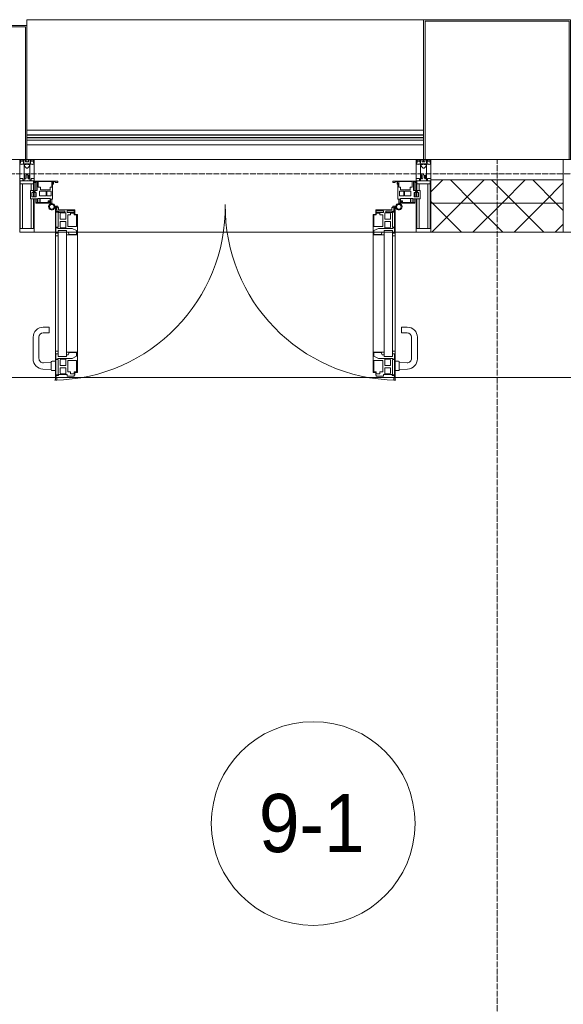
# Model space of a CAD drawing. Header units: millimetres. Extents: x 5617 to 143375, y 7718 to 186221.
# Tile 60 of 106: x 51566 to 53434, y 30247 to 33630. Entities that reach past the tile are written whole.
import ezdxf

# ---------------------------------------------------------------- set-up
doc = ezdxf.new("R2010")
doc.units = ezdxf.units.MM
doc.linetypes.add('ADSK_Линия сетки', pattern=[25, 20, -2.5, 0, -2.5])
doc.linetypes.add('Линия сетки', pattern=[25, 20, -2.5, 0, -2.5])
for name, color, linetype, lineweight in [('Двери', 7, 'Continuous', 18), ('Импосты витража', 7, 'Continuous', 18), ('Колонны', 7, 'Continuous', 18), ('Марки помещений', 7, 'Continuous', 20), ('Ограждение', 7, 'Continuous', 18), ('Оси', 7, 'Continuous', 9), ('Панели витража', 7, 'Continuous', 18), ('Перекрытия', 7, 'Continuous', 18), ('Поручни', 7, 'Continuous', 18), ('Стены разрез', 7, 'Continuous', 40), ('Стены штриховка', 7, 'Continuous', 40), ('Элементы узлов', 7, 'Continuous', 18)]:
    doc.layers.add(name, color=color, linetype=linetype, lineweight=lineweight)
doc.styles.add('Arial_3', font='arial.ttf', dxfattribs={"width": 0.9, "height": 200})
pattern_1 = [(45, (0, 0), (-70.71068, 70.71068), []), (135, (0, 0), (-70.71068, -70.71068), [])]

# ---------------------------------------------------------------- blocks, each defined once
blk = doc.blocks.new('135_SLK_K4_AR_rvt-1-МКСС_К4_L08_28_500_')
at = {"layer": 'Перекрытия', "color": 253, "true_color": 0xaaaaaa}
for p, q in [((110032.5, 32400), (108200, 32400)), ((110036.7, 32400), (110034.6, 32400)), ((111194.9, 32400), (110037.6, 32400)), ((111197.9, 32400), (111195.8, 32400)), ((113250, 32400), (111200, 32400))]:
    blk.add_line(p, q, dxfattribs=at)
blk = doc.blocks.new('Rectangular Mullion - 50Wx250H-V63-МКСС_К4_L08_28_500_')
at = {"layer": 'Элементы узлов', "color": 253, "lineweight": 5, "true_color": 0xaaaaaa}
for p, q in [((-25, 135.1), (-25, 250)), ((-25, 250), (0, 250)), ((-23, 237.3), (0, 237.3)), ((-23, 237.3), (-23, 135.1)), ((-14.9, 135.1), (-14.9, 237.3)), ((25, 250), (0, 250)), ((23, 237.3), (0, 237.3)), ((14.9, 84), (14.9, 237.3)), ((23, 237.3), (23, 73.6)), ((25, 65.2), (25, 250)), ((-25, 113.4), (-25, 128.4)), ((-25, 65.2), (-25, 110.1)), ((-23, 128.4), (-23, 113.4)), ((-23, 110.1), (-23, 73.6)), ((-14.9, 84), (-14.9, 106.6)), ((0, 84), (-23, 84)), ((-0.5, 73.6), (-23, 73.6)), ((-14, 71.3), (-14, 65.2)), ((-10, 71.3), (-14, 71.3)), ((-10, 53), (-10, 71.3)), ((0, 84), (23, 84)), ((0.5, 73.6), (23, 73.6)), ((10, 71.3), (14, 71.3)), ((10, 53), (10, 71.3)), ((14, 71.3), (14, 65.2)), ((-14, 65.2), (-25, 65.2)), ((-8.7, 53), (-10, 53)), ((-10, 53), (-10, 17)), ((-8.7, 53), (-7, 54.7)), ((-7, 65.2), (-5.9, 67.3)), ((-7, 65.2), (-7, 54.7)), ((-4.1, 67.3), (-5.9, 67.3)), ((-4.1, 67.3), (-2.9, 65.1)), ((-2.9, 65.1), (-2.9, 54.6)), ((-1.3, 53), (-2.9, 54.6)), ((0, 53), (-1.3, 53)), ((0, 53), (1.3, 53)), ((1.3, 53), (2.9, 54.6)), ((4.1, 67.3), (2.9, 65.1)), ((2.9, 65.1), (2.9, 54.6)), ((4.1, 67.3), (5.9, 67.3)), ((7, 65.2), (5.9, 67.3)), ((7, 65.2), (7, 54.7)), ((8.7, 53), (7, 54.7)), ((8.7, 53), (10, 53)), ((10, 53), (10, 17)), ((14, 65.2), (25, 65.2)), ((-23.8, 14.6), (-25, 14.2)), ((-25, 0), (-25, 14.2)), ((-22.3, 17), (-23.8, 17)), ((-23.8, 17), (-23.8, 14.6)), ((-22.5, 10.6), (-23.8, 14.6)), ((-22.5, 10.6), (-23.7, 9.9)), ((-23.7, 1.3), (-23.7, 9.9)), ((-23.7, 1.3), (-11.8, 1.3)), ((-23.2, 10.2), (-22.5, 8)), ((-22.5, 8), (-22.5, 4.5)), ((-21.3, 4.5), (-22.5, 4.5)), ((-22.3, 17), (-22.3, 16)), ((-22.3, 16), (-21.3, 16)), ((-19, 17.6), (-21.3, 16)), ((-21.3, 4.5), (-21.3, 6.5)), ((-21.3, 6.5), (-14.2, 6.5)), ((-18.4, 16.6), (-19, 17.6)), ((-7.4, 16.6), (-18.4, 16.6)), ((-14.2, 6.5), (-14.2, 4.5)), ((-13.2, 4.5), (-14.2, 4.5)), ((-13.2, 4.5), (-12.2, 7.2)), ((-12.7, 7.6), (-11.3, 11.4)), ((-12.7, 7.6), (-11.8, 6.9)), ((-12.2, 9), (-12.2, 14.8)), ((-12.2, 14.8), (0, 14.8)), ((-11.8, 1.3), (-11.8, 6.9)), ((-10.5, 11.2), (-11.3, 11.4)), ((-10.5, 1.5), (-10.5, 11.2)), ((-4.8, 1.5), (-10.5, 1.5)), ((-10, 17), (-7.5, 17)), ((-8.5, 23), (-1.5, 30)), ((-8.5, 18.5), (-8.5, 23)), ((-7.5, 18.5), (-8.5, 18.5)), ((-7.5, 17), (-7.5, 18.5)), ((-7.4, 18), (-7.4, 16.6)), ((-2.6, 18), (-7.4, 18)), ((0, 8), (-4.8, 8)), ((-4.8, 1.5), (-4.8, 8)), ((-2.6, 18), (-2.6, 16.8)), ((-2.6, 16.8), (0, 16.8)), ((-1.5, 30), (0, 30)), ((1.5, 30), (0, 30)), ((2.6, 16.8), (0, 16.8)), ((0, 14.8), (0, 16.8)), ((0, 14.8), (0, 16.8)), ((12.2, 14.8), (0, 14.8)), ((0, 0), (0, 8)), ((0, 8), (4.8, 8)), ((0, 0), (0, 8)), ((8.5, 23), (1.5, 30)), ((2.6, 18), (2.6, 16.8)), ((2.6, 18), (7.4, 18)), ((4.8, 1.5), (4.8, 8)), ((4.8, 1.5), (10.5, 1.5)), ((7.4, 18), (7.4, 16.6)), ((7.4, 16.6), (18.4, 16.6)), ((7.5, 18.5), (8.5, 18.5)), ((7.5, 17), (7.5, 18.5)), ((10, 17), (7.5, 17)), ((8.5, 18.5), (8.5, 23)), ((10.5, 11.2), (11.3, 11.4)), ((10.5, 1.5), (10.5, 11.2)), ((12.7, 7.6), (11.3, 11.4)), ((12.7, 7.6), (11.8, 6.9)), ((11.8, 1.3), (11.8, 6.9)), ((23.7, 1.3), (11.8, 1.3)), ((12.2, 9), (12.2, 14.8)), ((13.2, 4.5), (12.2, 7.2)), ((13.2, 4.5), (14.2, 4.5)), ((21.3, 6.5), (14.2, 6.5)), ((14.2, 6.5), (14.2, 4.5)), ((18.4, 16.6), (19, 17.6)), ((19, 17.6), (21.3, 16)), ((22.3, 16), (21.3, 16)), ((21.3, 4.5), (21.3, 6.5)), ((21.3, 4.5), (22.5, 4.5)), ((22.3, 17), (22.3, 16)), ((22.3, 17), (23.8, 17)), ((22.5, 10.6), (23.8, 14.6)), ((22.5, 10.6), (23.7, 9.9)), ((23.2, 10.2), (22.5, 8)), ((22.5, 8), (22.5, 4.5)), ((23.7, 1.3), (23.7, 9.9)), ((23.8, 17), (23.8, 14.6)), ((23.8, 14.6), (25, 14.2)), ((25, 0), (25, 14.2)), ((-25, 0), (0, 0)), ((25, 0), (0, 0))]:
    blk.add_line(p, q, dxfattribs=at)
for centre, start, end in [((-0.5, 73.1), 360, 90), ((0.5, 73.1), 90, 180)]:
    blk.add_arc(centre, 0.5, start, end, dxfattribs=at)
blk = doc.blocks.new('Rectangular Mullion - R_StandardFrame_50Wx250H-V77-МКСС_К4_L08_28_500_')
at = {"layer": 'Импосты витража', "color": 253, "lineweight": 5, "true_color": 0xaaaaaa}
for p, q in [((-25, 135.1), (-25, 250)), ((-25, 250), (25, 250)), ((25, 250), (25, 0)), ((-25, 113.4), (-25, 128.4)), ((-25, 0), (-25, 110.1)), ((0, 0), (-25, 0)), ((25, 0), (5, 0))]:
    blk.add_line(p, q, dxfattribs=at)
blk = doc.blocks.new('Rectangular Mullion - R_StandardFrame_50Wx250H-7511672-МКСС_К4_L08_28_500_')
at = {"layer": 'Импосты витража', "color": 253, "lineweight": 5, "true_color": 0xaaaaaa}
for p, q in [((-25, 0), (-25, 250)), ((-25, 250), (25, 250)), ((25, 250), (25, 0)), ((-5, 0), (-25, 0)), ((25, 0), (0, 0))]:
    blk.add_line(p, q, dxfattribs=at)
blk = doc.blocks.new('A_PAN_ALU_Door_Double - EXT_1_Double_EQ-7513418-МКСС_К4_L08_28_500_')
at = {"layer": 'Двери', "color": 253, "lineweight": 5, "true_color": 0xaaaaaa}
for p, q in [((-575.1, -160.7), (-585.4, -160.7)), ((-583.7, -164.2), (-583.7, -262.2)), ((-581.6, -179.2), (-581.6, -164.2)), ((-581.6, -164.2), (-578.6, -164.2)), ((-578.6, -164.2), (-578.6, -174.5)), ((-575.1, -165.6), (-575.1, -160.7)), ((-572.4, -165.6), (-575.1, -165.6)), ((-572.4, -173.3), (-572.4, -165.6)), ((572.4, -165.6), (575.1, -165.6)), ((572.4, -173.3), (572.4, -165.6)), ((575.1, -160.7), (585.4, -160.7)), ((575.1, -165.6), (575.1, -160.7)), ((581.6, -164.2), (578.6, -164.2)), ((578.6, -164.2), (578.6, -174.5)), ((581.6, -179.2), (581.6, -164.2)), ((583.7, -164.2), (583.7, -262.2)), ((-572.9, -179.2), (-581.6, -179.2)), ((-581.6, -233.4), (-581.6, -180.9)), ((-581.6, -180.9), (-574.6, -180.9)), ((-575.5, -177.5), (-551.3, -177.5)), ((-574.6, -180.9), (-574.6, -233.4)), ((-572.9, -182.2), (-572.9, -179.2)), ((-551.3, -182.2), (-572.9, -182.2)), ((-517.1, -173.3), (-572.4, -173.3)), ((-567.6, -186.7), (-566.1, -184)), ((-567.6, -205.7), (-567.6, -186.7)), ((-566.1, -184), (-547.7, -184)), ((-551.3, -177.5), (-551.3, -182.2)), ((-547.7, -184), (-547.7, -205.7)), ((-543.6, -182.2), (-543.6, -176.7)), ((-543.6, -176.7), (-518.6, -176.7)), ((-518.6, -182.2), (-543.6, -182.2)), ((-541.3, -230.6), (-541.3, -191)), ((-541.3, -191), (-531.2, -191)), ((-531.2, -191), (-531.2, -184.4)), ((-531.2, -184.4), (-518.8, -184.4)), ((-518.8, -184.4), (-518.8, -191)), ((-518.8, -191), (-510.6, -191)), ((-518.6, -176.7), (-518.6, -182.2)), ((-517.1, -189.3), (-517.1, -173.3)), ((-508.2, -189.3), (-517.1, -189.3)), ((-510.6, -191), (-510.6, -230.6)), ((-508.2, -259.2), (-508.2, -189.3)), ((508.2, -189.3), (517.1, -189.3)), ((508.2, -259.2), (508.2, -189.3)), ((510.6, -191), (510.6, -230.6)), ((518.8, -191), (510.6, -191)), ((517.1, -173.3), (572.4, -173.3)), ((517.1, -189.3), (517.1, -173.3)), ((518.6, -176.7), (518.6, -182.2)), ((543.6, -176.7), (518.6, -176.7)), ((518.6, -182.2), (543.6, -182.2)), ((518.8, -184.4), (518.8, -191)), ((531.2, -184.4), (518.8, -184.4)), ((531.2, -191), (531.2, -184.4)), ((541.3, -191), (531.2, -191)), ((541.3, -230.6), (541.3, -191)), ((543.6, -182.2), (543.6, -176.7)), ((547.7, -184), (547.7, -205.7)), ((566.1, -184), (547.7, -184)), ((551.3, -177.5), (551.3, -182.2)), ((575.5, -177.5), (551.3, -177.5)), ((551.3, -182.2), (572.9, -182.2)), ((567.6, -186.7), (566.1, -184)), ((567.6, -205.7), (567.6, -186.7)), ((572.9, -179.2), (581.6, -179.2)), ((572.9, -182.2), (572.9, -179.2)), ((574.6, -180.9), (574.6, -233.4)), ((581.6, -180.9), (574.6, -180.9)), ((581.6, -233.4), (581.6, -180.9)), ((-574.6, -233.4), (-581.6, -233.4)), ((-581.6, -253.1), (-581.6, -235.1)), ((-581.6, -235.1), (-575.4, -235.1)), ((-575.4, -235.1), (-575.4, -237.1)), ((-547.7, -205.7), (-567.6, -205.7)), ((-567.6, -232.6), (-567.6, -213.6)), ((-567.6, -213.6), (-547.7, -213.6)), ((-566.1, -235.3), (-567.6, -232.6)), ((-547.7, -235.3), (-566.1, -235.3)), ((-547.7, -213.6), (-547.7, -235.3)), ((-510.6, -230.6), (-541.3, -230.6)), ((510.6, -230.6), (541.3, -230.6)), ((547.7, -205.7), (567.6, -205.7)), ((567.6, -213.6), (547.7, -213.6)), ((547.7, -213.6), (547.7, -235.3)), ((547.7, -235.3), (566.1, -235.3)), ((566.1, -235.3), (567.6, -232.6)), ((567.6, -232.6), (567.6, -213.6)), ((574.6, -233.4), (581.6, -233.4)), ((575.4, -235.1), (575.4, -237.1)), ((581.6, -235.1), (575.4, -235.1)), ((581.6, -253.1), (581.6, -235.1)), ((-583.7, -244.2), (-583.7, -677.3)), ((-583.7, -262.2), (-574.6, -262.2)), ((-574.6, -253.1), (-581.6, -253.1)), ((-575.4, -237.1), (-526.4, -237.1)), ((-574.6, -244.2), (-546, -244.2)), ((-574.6, -244.2), (-574.6, -677.3)), ((-574.6, -262.2), (-574.6, -253.1)), ((-546, -677.3), (-546, -244.2)), ((-539.3, -249.6), (-546, -249.6)), ((-546, -249.6), (-546, -259.2)), ((-546, -259.2), (-508.2, -259.2)), ((-537.1, -255.7), (-539.3, -249.6)), ((-537.1, -257.7), (-537.1, -255.7)), ((-510.6, -257.7), (-537.1, -257.7)), ((-526.4, -237.1), (-510.6, -244.7)), ((-510.6, -244.7), (-510.6, -257.7)), ((-508.2, -662.3), (-508.2, -259.2)), ((546, -259.2), (508.2, -259.2)), ((508.2, -662.3), (508.2, -259.2)), ((526.4, -237.1), (510.6, -244.7)), ((510.6, -244.7), (510.6, -257.7)), ((510.6, -257.7), (537.1, -257.7)), ((575.4, -237.1), (526.4, -237.1)), ((537.1, -255.7), (539.3, -249.6)), ((537.1, -257.7), (537.1, -255.7)), ((539.3, -249.6), (546, -249.6)), ((546, -677.3), (546, -244.2)), ((574.6, -244.2), (546, -244.2)), ((546, -249.6), (546, -259.2)), ((574.6, -244.2), (574.6, -677.3)), ((574.6, -253.1), (581.6, -253.1)), ((574.6, -262.2), (574.6, -253.1)), ((583.7, -262.2), (574.6, -262.2)), ((583.7, -244.2), (583.7, -677.3)), ((-574.6, -659.3), (-583.7, -659.3)), ((-583.7, -659.3), (-583.7, -758.9)), ((-574.6, -659.3), (-583.7, -659.3)), ((-583.7, -659.3), (-583.7, -758.9)), ((-581.6, -686.5), (-581.6, -668.4)), ((-581.6, -668.4), (-574.6, -668.4)), ((-581.6, -686.5), (-581.6, -668.4)), ((-581.6, -668.4), (-574.6, -668.4)), ((-574.6, -668.4), (-574.6, -659.3)), ((-574.6, -668.4), (-574.6, -659.3)), ((-508.2, -662.3), (-546, -662.3)), ((-546, -662.3), (-546, -672)), ((-508.2, -662.3), (-546, -662.3)), ((-546, -662.3), (-546, -672)), ((-546, -672), (-539.3, -672)), ((-546, -672), (-539.3, -672)), ((-539.3, -672), (-537.1, -665.9)), ((-539.3, -672), (-537.1, -665.9)), ((-537.1, -665.9), (-537.1, -663.8)), ((-537.1, -663.8), (-510.6, -663.8)), ((-537.1, -665.9), (-537.1, -663.8)), ((-537.1, -663.8), (-510.6, -663.8)), ((-510.6, -663.8), (-510.6, -676.8)), ((-510.6, -663.8), (-510.6, -676.8)), ((-508.2, -732.3), (-508.2, -662.3)), ((-508.2, -732.3), (-508.2, -662.3)), ((508.2, -662.3), (546, -662.3)), ((508.2, -732.3), (508.2, -662.3)), ((508.2, -662.3), (546, -662.3)), ((508.2, -732.3), (508.2, -662.3)), ((510.6, -663.8), (510.6, -676.8)), ((537.1, -663.8), (510.6, -663.8)), ((510.6, -663.8), (510.6, -676.8)), ((537.1, -663.8), (510.6, -663.8)), ((537.1, -665.9), (537.1, -663.8)), ((537.1, -665.9), (537.1, -663.8)), ((539.3, -672), (537.1, -665.9)), ((539.3, -672), (537.1, -665.9)), ((546, -672), (539.3, -672)), ((546, -672), (539.3, -672)), ((546, -662.3), (546, -672)), ((546, -662.3), (546, -672)), ((574.6, -659.3), (583.7, -659.3)), ((574.6, -668.4), (574.6, -659.3)), ((574.6, -659.3), (583.7, -659.3)), ((574.6, -668.4), (574.6, -659.3)), ((581.6, -668.4), (574.6, -668.4)), ((581.6, -668.4), (574.6, -668.4)), ((581.6, -686.5), (581.6, -668.4)), ((581.6, -686.5), (581.6, -668.4)), ((583.7, -659.3), (583.7, -758.9)), ((583.7, -659.3), (583.7, -758.9)), ((-575.4, -686.5), (-581.6, -686.5)), ((-575.4, -686.5), (-581.6, -686.5)), ((-581.6, -740.6), (-581.6, -688.2)), ((-581.6, -688.2), (-574.6, -688.2)), ((-581.6, -740.6), (-581.6, -688.2)), ((-581.6, -688.2), (-574.6, -688.2)), ((-526.4, -684.5), (-575.4, -684.5)), ((-575.4, -684.5), (-575.4, -686.5)), ((-526.4, -684.5), (-575.4, -684.5)), ((-575.4, -684.5), (-575.4, -686.5)), ((-574.6, -677.3), (-546, -677.3)), ((-574.6, -688.2), (-574.6, -740.6)), ((-574.6, -688.2), (-574.6, -740.6)), ((-567.6, -688.9), (-566.1, -686.3)), ((-567.6, -688.9), (-566.1, -686.3)), ((-567.6, -708), (-567.6, -688.9)), ((-567.6, -708), (-567.6, -688.9)), ((-547.7, -708), (-567.6, -708)), ((-547.7, -708), (-567.6, -708)), ((-566.1, -686.3), (-547.7, -686.3)), ((-566.1, -686.3), (-547.7, -686.3)), ((-547.7, -686.3), (-547.7, -708)), ((-547.7, -686.3), (-547.7, -708)), ((-541.3, -730.5), (-541.3, -691)), ((-541.3, -691), (-510.6, -691)), ((-541.3, -730.5), (-541.3, -691)), ((-541.3, -691), (-510.6, -691)), ((-510.6, -676.8), (-526.4, -684.5)), ((-510.6, -676.8), (-526.4, -684.5)), ((-510.6, -691), (-510.6, -730.6)), ((-510.6, -691), (-510.6, -730.6)), ((510.6, -676.8), (526.4, -684.5)), ((510.6, -676.8), (526.4, -684.5)), ((541.3, -691), (510.6, -691)), ((510.6, -691), (510.6, -730.6)), ((541.3, -691), (510.6, -691)), ((510.6, -691), (510.6, -730.6)), ((526.4, -684.5), (575.4, -684.5)), ((526.4, -684.5), (575.4, -684.5)), ((541.3, -730.5), (541.3, -691)), ((541.3, -730.5), (541.3, -691)), ((574.6, -677.3), (546, -677.3)), ((547.7, -686.3), (547.7, -708)), ((566.1, -686.3), (547.7, -686.3)), ((547.7, -686.3), (547.7, -708)), ((566.1, -686.3), (547.7, -686.3)), ((547.7, -708), (567.6, -708)), ((547.7, -708), (567.6, -708)), ((567.6, -688.9), (566.1, -686.3)), ((567.6, -688.9), (566.1, -686.3)), ((567.6, -708), (567.6, -688.9)), ((567.6, -708), (567.6, -688.9)), ((581.6, -688.2), (574.6, -688.2)), ((574.6, -688.2), (574.6, -740.6)), ((581.6, -688.2), (574.6, -688.2)), ((574.6, -688.2), (574.6, -740.6)), ((575.4, -684.5), (575.4, -686.5)), ((575.4, -684.5), (575.4, -686.5)), ((575.4, -686.5), (581.6, -686.5)), ((575.4, -686.5), (581.6, -686.5)), ((581.6, -740.6), (581.6, -688.2)), ((581.6, -740.6), (581.6, -688.2)), ((-574.6, -740.6), (-581.6, -740.6)), ((-574.6, -740.6), (-581.6, -740.6)), ((-581.6, -750.3), (-581.6, -742.3)), ((-581.6, -742.3), (-572.9, -742.3)), ((-581.6, -750.3), (-581.6, -742.3)), ((-581.6, -742.3), (-572.9, -742.3)), ((-572.9, -742.3), (-572.9, -739.3)), ((-572.9, -739.3), (-543.6, -739.3)), ((-572.9, -742.3), (-572.9, -739.3)), ((-572.9, -739.3), (-543.6, -739.3)), ((-567.6, -734.8), (-567.6, -715.8)), ((-567.6, -715.8), (-547.7, -715.8)), ((-567.6, -734.8), (-567.6, -715.8)), ((-567.6, -715.8), (-547.7, -715.8)), ((-566.1, -737.5), (-567.6, -734.8)), ((-566.1, -737.5), (-567.6, -734.8)), ((-547.7, -737.5), (-566.1, -737.5)), ((-547.7, -737.5), (-566.1, -737.5)), ((-547.7, -715.8), (-547.7, -737.5)), ((-547.7, -715.8), (-547.7, -737.5)), ((-543.6, -739.3), (-543.6, -744.8)), ((-543.6, -739.3), (-543.6, -744.8)), ((-531.2, -730.5), (-541.3, -730.5)), ((-531.2, -730.5), (-541.3, -730.5)), ((-531.2, -737.1), (-531.2, -730.5)), ((-531.2, -737.1), (-531.2, -730.5)), ((-518.8, -737.1), (-531.2, -737.1)), ((-518.8, -737.1), (-531.2, -737.1)), ((-510.6, -730.6), (-518.8, -730.6)), ((-518.8, -730.6), (-518.8, -737.1)), ((-510.6, -730.6), (-518.8, -730.6)), ((-518.8, -730.6), (-518.8, -737.1)), ((-518.6, -744.8), (-518.6, -741.8)), ((-518.6, -741.8), (-517.1, -741.8)), ((-518.6, -744.8), (-518.6, -741.8)), ((-518.6, -741.8), (-517.1, -741.8)), ((-517.1, -741.8), (-517.1, -732.3)), ((-517.1, -732.3), (-508.2, -732.3)), ((-517.1, -741.8), (-517.1, -732.3)), ((-517.1, -732.3), (-508.2, -732.3)), ((517.1, -732.3), (508.2, -732.3)), ((517.1, -732.3), (508.2, -732.3)), ((510.6, -730.6), (518.8, -730.6)), ((510.6, -730.6), (518.8, -730.6)), ((517.1, -741.8), (517.1, -732.3)), ((517.1, -741.8), (517.1, -732.3)), ((518.6, -741.8), (517.1, -741.8)), ((518.6, -741.8), (517.1, -741.8)), ((518.6, -744.8), (518.6, -741.8)), ((518.6, -744.8), (518.6, -741.8)), ((518.8, -730.6), (518.8, -737.1)), ((518.8, -730.6), (518.8, -737.1)), ((518.8, -737.1), (531.2, -737.1)), ((518.8, -737.1), (531.2, -737.1)), ((531.2, -730.5), (541.3, -730.5)), ((531.2, -737.1), (531.2, -730.5)), ((531.2, -730.5), (541.3, -730.5)), ((531.2, -737.1), (531.2, -730.5)), ((543.6, -739.3), (543.6, -744.8)), ((572.9, -739.3), (543.6, -739.3)), ((543.6, -739.3), (543.6, -744.8)), ((572.9, -739.3), (543.6, -739.3)), ((567.6, -715.8), (547.7, -715.8)), ((547.7, -715.8), (547.7, -737.5)), ((567.6, -715.8), (547.7, -715.8)), ((547.7, -715.8), (547.7, -737.5)), ((547.7, -737.5), (566.1, -737.5)), ((547.7, -737.5), (566.1, -737.5)), ((566.1, -737.5), (567.6, -734.8)), ((566.1, -737.5), (567.6, -734.8)), ((567.6, -734.8), (567.6, -715.8)), ((567.6, -734.8), (567.6, -715.8)), ((572.9, -742.3), (572.9, -739.3)), ((572.9, -742.3), (572.9, -739.3)), ((581.6, -742.3), (572.9, -742.3)), ((581.6, -742.3), (572.9, -742.3)), ((574.6, -740.6), (581.6, -740.6)), ((574.6, -740.6), (581.6, -740.6)), ((581.6, -750.3), (581.6, -742.3)), ((581.6, -750.3), (581.6, -742.3)), ((-583.7, -758.9), (-578.6, -758.9)), ((-583.7, -758.9), (-578.6, -758.9)), ((-579.8, -750.3), (-581.6, -750.3)), ((-579.8, -750.3), (-581.6, -750.3)), ((-578.6, -748.9), (-579.8, -748.9)), ((-579.8, -748.9), (-579.8, -750.3)), ((-578.6, -748.9), (-579.8, -748.9)), ((-579.8, -748.9), (-579.8, -750.3)), ((-578.6, -758.9), (-578.6, -748.9)), ((-578.6, -758.9), (-578.6, -748.9)), ((-543.6, -744.8), (-518.6, -744.8)), ((-543.6, -744.8), (-518.6, -744.8)), ((543.6, -744.8), (518.6, -744.8)), ((543.6, -744.8), (518.6, -744.8)), ((578.6, -748.9), (579.8, -748.9)), ((578.6, -758.9), (578.6, -748.9)), ((578.6, -748.9), (579.8, -748.9)), ((578.6, -758.9), (578.6, -748.9)), ((583.7, -758.9), (578.6, -758.9)), ((583.7, -758.9), (578.6, -758.9)), ((579.8, -748.9), (579.8, -750.3)), ((579.8, -748.9), (579.8, -750.3)), ((579.8, -750.3), (581.6, -750.3)), ((579.8, -750.3), (581.6, -750.3))]:
    blk.add_line(p, q, dxfattribs=at)
at = {"layer": 'Двери', "lineweight": 5}
for p, q in [((-625.1, -576.5), (-605.1, -576.5)), ((-605.1, -596.5), (-625.1, -596.5)), ((-605.1, -576.5), (-605.1, -596.5)), ((625.1, -576.5), (605.1, -576.5)), ((605.1, -576.5), (605.1, -596.5)), ((605.1, -596.5), (625.1, -596.5)), ((-660.1, -685.7), (-660.1, -611.5)), ((-640.1, -611.5), (-640.1, -683.8)), ((640.1, -611.5), (640.1, -683.8)), ((660.1, -685.7), (660.1, -611.5)), ((-624.5, -698.8), (-597.6, -697.7)), ((-597.6, -723.5), (-597.6, -696)), ((-595.1, -693.5), (-583.6, -693.5)), ((595.1, -693.5), (583.6, -693.5)), ((597.6, -723.5), (597.6, -696)), ((624.5, -698.8), (597.6, -697.7)), ((-597.6, -721.7), (-626.4, -720.7)), ((-583.6, -726), (-595.1, -726)), ((583.6, -726), (595.1, -726)), ((597.6, -721.7), (626.4, -720.7))]:
    blk.add_line(p, q, dxfattribs=at)
at = {"layer": 'Двери', "color": 253, "lineweight": 5, "true_color": 0xaaaaaa}
for centre, radius, start, end in [((-596.2, -162.7), 11, 9.9716, 343.953), ((-596.2, -162.6), 8, 90, 270), ((-596.2, -162.6), 8, 270, 90), ((-583.7, -166.3), 2.03, 90, 163.9279), ((583.7, -166.3), 2.03, 16.0721, 90), ((596.2, -162.7), 11, 196.047, 170.0284), ((596.2, -162.6), 8, 90, 270), ((596.2, -162.6), 8, 270, 90), ((-575.5, -174.5), 3, 180, 270), ((575.5, -174.5), 3, 270, 0)]:
    blk.add_arc(centre, radius, start, end, dxfattribs=at)
at = {"layer": 'Двери', "color": 254, "lineweight": 5, "true_color": 0xd4d4d4}
for centre, start, end in [((-596.2, -162.6), 270.9387, 0.704), ((596.2, -162.6), 179.296, 269.0613)]:
    blk.add_arc(centre, 596.2, start, end, dxfattribs=at)
at = {"layer": 'Двери', "lineweight": 5}
for centre, radius, start, end in [((-625.1, -611.5), 35, 90, 180), ((-625.1, -611.5), 15, 90, 180), ((625.1, -611.5), 35, 0, 90), ((625.1, -611.5), 15, 0, 90), ((-625.1, -685.7), 35, 180, 267.8055), ((-625.1, -683.8), 15, 180, 272.1944), ((-595.1, -696), 2.5, 90, 180), ((595.1, -696), 2.5, 0, 90), ((625.1, -683.8), 15, 267.8056, 0), ((625.1, -685.7), 35, 272.1945, 0), ((-595.1, -723.5), 2.5, 180, 270), ((595.1, -723.5), 2.5, 270, 0)]:
    blk.add_arc(centre, radius, start, end, dxfattribs=at)
at = {"layer": 'Панели витража', "color": 253, "lineweight": 5, "true_color": 0xaaaaaa}
for p, q in [((-654.3, -79.5), (-654.3, -74.5)), ((-654.3, -74.5), (-575.3, -74.5)), ((-652.8, -79.5), (-654.3, -79.5)), ((-652.8, -76.7), (-652.8, -79.5)), ((-646.3, -76.7), (-652.8, -76.7)), ((-651.2, -76.7), (-651.2, -106.6)), ((-646.3, -106.6), (-646.3, -76.7)), ((-592, -76.3), (-642.4, -76.3)), ((-642.4, -76.3), (-642.4, -95.5)), ((-642.4, -95.5), (-635.3, -95.5)), ((-635.3, -95.5), (-635.3, -105)), ((-602.1, -95.5), (-595.8, -95.5)), ((-602.1, -105), (-602.1, -95.5)), ((-596.2, -95.5), (-596.2, -76.2)), ((-595.8, -89), (-595, -88.2)), ((-595.8, -95.5), (-595.8, -89)), ((-595, -83.1), (-592, -83.1)), ((-595, -88.2), (-595, -83.1)), ((-593.3, -84.8), (-593.3, -136.5)), ((-590.3, -84.8), (-593.3, -84.8)), ((-592, -83.1), (-592, -76.3)), ((-590.3, -76.5), (-590.3, -84.8)), ((-583.9, -76.5), (-590.3, -76.5)), ((-583.9, -79.5), (-583.9, -76.5)), ((-575.3, -79.5), (-583.9, -79.5)), ((-575.3, -74.5), (-575.3, -79.5)), ((575.3, -74.5), (654.3, -74.5)), ((575.3, -79.5), (575.3, -74.5)), ((583.9, -79.5), (575.3, -79.5)), ((583.9, -76.5), (583.9, -79.5)), ((590.3, -76.5), (583.9, -76.5)), ((590.3, -84.8), (590.3, -76.5)), ((593.3, -84.8), (590.3, -84.8)), ((592, -76.3), (592, -83.1)), ((642.4, -76.3), (592, -76.3)), ((592, -83.1), (595, -83.1)), ((593.3, -136.5), (593.3, -84.8)), ((595, -83.1), (595, -88.2)), ((595, -88.2), (595.8, -89)), ((595.8, -89), (595.8, -95.5)), ((595.8, -95.5), (602.1, -95.5)), ((596.2, -76.2), (596.2, -95.5)), ((602.1, -95.5), (602.1, -105)), ((635.3, -95.5), (642.4, -95.5)), ((635.3, -105), (635.3, -95.5)), ((642.4, -95.5), (642.4, -76.3)), ((646.3, -76.7), (646.3, -106.6)), ((652.8, -76.7), (646.3, -76.7)), ((651.2, -106.6), (651.2, -76.7)), ((652.8, -79.5), (652.8, -76.7)), ((654.3, -79.5), (652.8, -79.5)), ((654.3, -74.5), (654.3, -79.5)), ((-669.2, -106.6), (-660.2, -106.6)), ((-669.2, -135.1), (-669.2, -106.6)), ((-645.9, -135.1), (-669.2, -135.1)), ((-664.2, -113.4), (-664.2, -128.4)), ((-649.2, -113.4), (-664.2, -113.4)), ((-664.2, -128.4), (-649.2, -128.4)), ((-660.2, -106.6), (-660.2, -110.1)), ((-660.2, -110.1), (-653.3, -110.1)), ((-653.3, -106.6), (-646.3, -106.6)), ((-653.3, -110.1), (-653.3, -106.6)), ((-651.2, -113.4), (-651.2, -128.4)), ((-651.2, -135.1), (-651.2, -148.5)), ((-649.2, -128.4), (-649.2, -113.4)), ((-645.9, -148.5), (-645.9, -135.1)), ((-644.3, -134.5), (-644.3, -148.2)), ((-637.3, -134.5), (-644.3, -134.5)), ((-637.8, -108.8), (-637.8, -125)), ((-615.2, -108.8), (-637.8, -108.8)), ((-637.8, -125), (-615.2, -125)), ((-637.3, -148.2), (-637.3, -134.5)), ((-635.9, -134.2), (-635.9, -148.4)), ((-601.9, -134.2), (-635.9, -134.2)), ((-635.3, -105), (-602.1, -105)), ((-615.2, -125), (-615.2, -108.8)), ((-613, -108.8), (-613, -125)), ((-598.7, -108.8), (-613, -108.8)), ((-613, -125), (-598.7, -125)), ((-601.9, -142.8), (-601.9, -134.2)), ((-598.7, -125), (-598.7, -108.8)), ((598.7, -108.8), (598.7, -125)), ((613, -108.8), (598.7, -108.8)), ((598.7, -125), (613, -125)), ((635.9, -134.2), (601.9, -134.2)), ((601.9, -134.2), (601.9, -142.8)), ((602.1, -105), (635.3, -105)), ((613, -125), (613, -108.8)), ((615.2, -108.8), (615.2, -125)), ((637.8, -108.8), (615.2, -108.8)), ((615.2, -125), (637.8, -125)), ((635.9, -148.4), (635.9, -134.2)), ((637.3, -134.5), (637.3, -148.2)), ((644.3, -134.5), (637.3, -134.5)), ((637.8, -125), (637.8, -108.8)), ((644.3, -148.2), (644.3, -134.5)), ((645.9, -135.1), (645.9, -148.5)), ((669.2, -135.1), (645.9, -135.1)), ((646.3, -106.6), (653.3, -106.6)), ((649.2, -113.4), (649.2, -128.4)), ((664.2, -113.4), (649.2, -113.4)), ((649.2, -128.4), (664.2, -128.4)), ((651.2, -128.4), (651.2, -113.4)), ((651.2, -148.5), (651.2, -135.1)), ((653.3, -106.6), (653.3, -110.1)), ((653.3, -110.1), (660.2, -110.1)), ((660.2, -106.6), (669.2, -106.6)), ((660.2, -110.1), (660.2, -106.6)), ((664.2, -128.4), (664.2, -113.4)), ((669.2, -106.6), (669.2, -135.1)), ((-651.2, -148.5), (-645.9, -148.5)), ((-651.2, -150), (-651.2, -148.5)), ((-600.3, -150), (-651.2, -150)), ((-644.3, -148.2), (-637.3, -148.2)), ((-635.9, -148.4), (-608.9, -148.4)), ((-608.9, -142.8), (-601.9, -142.8)), ((-608.9, -148.4), (-608.9, -142.8)), ((-607.5, -144.4), (-607.5, -148.7)), ((-601.5, -144.4), (-607.5, -144.4)), ((-607.5, -148.7), (-601.5, -148.7)), ((-601.5, -148.7), (-601.5, -144.4)), ((-600.3, -136.5), (-600.3, -150)), ((-593.3, -136.5), (-600.3, -136.5)), ((-600.3, -150), (-596.2, -150)), ((-596.2, -150), (-596.2, -136.5)), ((600.3, -136.5), (593.3, -136.5)), ((596.2, -136.5), (596.2, -150)), ((596.2, -150), (600.3, -150)), ((600.3, -150), (600.3, -136.5)), ((651.2, -150), (600.3, -150)), ((601.5, -144.4), (601.5, -148.7)), ((607.5, -144.4), (601.5, -144.4)), ((601.5, -148.7), (607.5, -148.7)), ((601.9, -142.8), (608.9, -142.8)), ((607.5, -148.7), (607.5, -144.4)), ((608.9, -142.8), (608.9, -148.4)), ((608.9, -148.4), (635.9, -148.4)), ((637.3, -148.2), (644.3, -148.2)), ((645.9, -148.5), (651.2, -148.5)), ((651.2, -148.5), (651.2, -150))]:
    blk.add_line(p, q, dxfattribs=at)
blk = doc.blocks.new('Rectangular Mullion - R_StandardFrame_50Wx250H-V82-МКСС_К4_L08_28_500_')
at = {"layer": 'Импосты витража', "color": 253, "lineweight": 5, "true_color": 0xaaaaaa}
for p, q in [((111272.5, 33150), (109960, 33150)), ((110032.5, 32900), (109960, 32900)), ((110070.3, 32900), (110034.6, 32900)), ((110105.7, 32900), (110077.1, 32900)), ((111124.5, 32900), (110108, 32900)), ((111155.4, 32900), (111126.8, 32900)), ((111197.9, 32900), (111162.2, 32900)), ((111271.7, 32900), (111200, 32900))]:
    blk.add_line(p, q, dxfattribs=at)
blk = doc.blocks.new('Rectangular Mullion - 50Wx250H-V65-МКСС_К4_L08_28_500_')
at = {"layer": 'Элементы узлов', "color": 253, "lineweight": 5, "true_color": 0xaaaaaa}
for p, q in [((-25, 65.2), (-25, 250)), ((-25, 250), (0, 250)), ((-23, 237.3), (0, 237.3)), ((-23, 237.3), (-23, 73.6)), ((-14.9, 84), (-14.9, 237.3)), ((25, 250), (0, 250)), ((23, 237.3), (0, 237.3)), ((14.9, 135.1), (14.9, 237.3)), ((23, 237.3), (23, 135.1)), ((25, 135.1), (25, 250)), ((14.9, 84), (14.9, 106.6)), ((23, 128.4), (23, 113.4)), ((23, 110.1), (23, 73.6)), ((25, 113.4), (25, 128.4)), ((25, 65.2), (25, 110.1)), ((0, 84), (-23, 84)), ((-0.5, 73.6), (-23, 73.6)), ((-14, 71.3), (-14, 65.2)), ((-10, 71.3), (-14, 71.3)), ((-10, 53), (-10, 71.3)), ((0, 84), (23, 84)), ((0.5, 73.6), (23, 73.6)), ((10, 71.3), (14, 71.3)), ((10, 53), (10, 71.3)), ((14, 71.3), (14, 65.2)), ((-14, 65.2), (-25, 65.2)), ((-8.7, 53), (-10, 53)), ((-10, 53), (-10, 17)), ((-8.7, 53), (-7, 54.7)), ((-7, 65.2), (-5.9, 67.3)), ((-7, 65.2), (-7, 54.7)), ((-4.1, 67.3), (-5.9, 67.3)), ((-4.1, 67.3), (-2.9, 65.1)), ((-2.9, 65.1), (-2.9, 54.6)), ((-1.3, 53), (-2.9, 54.6)), ((0, 53), (-1.3, 53)), ((0, 53), (1.3, 53)), ((1.3, 53), (2.9, 54.6)), ((4.1, 67.3), (2.9, 65.1)), ((2.9, 65.1), (2.9, 54.6)), ((4.1, 67.3), (5.9, 67.3)), ((7, 65.2), (5.9, 67.3)), ((7, 65.2), (7, 54.7)), ((8.7, 53), (7, 54.7)), ((8.7, 53), (10, 53)), ((10, 53), (10, 17)), ((14, 65.2), (25, 65.2)), ((-23.8, 14.6), (-25, 14.2)), ((-25, 0), (-25, 14.2)), ((-22.3, 17), (-23.8, 17)), ((-23.8, 17), (-23.8, 14.6)), ((-22.5, 10.6), (-23.8, 14.6)), ((-22.5, 10.6), (-23.7, 9.9)), ((-23.7, 1.3), (-23.7, 9.9)), ((-23.7, 1.3), (-11.8, 1.3)), ((-23.2, 10.2), (-22.5, 8)), ((-22.5, 8), (-22.5, 4.5)), ((-21.3, 4.5), (-22.5, 4.5)), ((-22.3, 17), (-22.3, 16)), ((-22.3, 16), (-21.3, 16)), ((-19, 17.6), (-21.3, 16)), ((-21.3, 4.5), (-21.3, 6.5)), ((-21.3, 6.5), (-14.2, 6.5)), ((-18.4, 16.6), (-19, 17.6)), ((-7.4, 16.6), (-18.4, 16.6)), ((-14.2, 6.5), (-14.2, 4.5)), ((-13.2, 4.5), (-14.2, 4.5)), ((-13.2, 4.5), (-12.2, 7.2)), ((-12.7, 7.6), (-11.3, 11.4)), ((-12.7, 7.6), (-11.8, 6.9)), ((-12.2, 9), (-12.2, 14.8)), ((-12.2, 14.8), (0, 14.8)), ((-11.8, 1.3), (-11.8, 6.9)), ((-10.5, 11.2), (-11.3, 11.4)), ((-10.5, 1.5), (-10.5, 11.2)), ((-4.8, 1.5), (-10.5, 1.5)), ((-10, 17), (-7.5, 17)), ((-8.5, 23), (-1.5, 30)), ((-8.5, 18.5), (-8.5, 23)), ((-7.5, 18.5), (-8.5, 18.5)), ((-7.5, 17), (-7.5, 18.5)), ((-7.4, 18), (-7.4, 16.6)), ((-2.6, 18), (-7.4, 18)), ((0, 8), (-4.8, 8)), ((-4.8, 1.5), (-4.8, 8)), ((-2.6, 18), (-2.6, 16.8)), ((-2.6, 16.8), (0, 16.8)), ((-1.5, 30), (0, 30)), ((1.5, 30), (0, 30)), ((2.6, 16.8), (0, 16.8)), ((0, 14.8), (0, 16.8)), ((0, 14.8), (0, 16.8)), ((12.2, 14.8), (0, 14.8)), ((0, 0), (0, 8)), ((0, 8), (4.8, 8)), ((0, 0), (0, 8)), ((8.5, 23), (1.5, 30)), ((2.6, 18), (2.6, 16.8)), ((2.6, 18), (7.4, 18)), ((4.8, 1.5), (4.8, 8)), ((4.8, 1.5), (10.5, 1.5)), ((7.4, 18), (7.4, 16.6)), ((7.4, 16.6), (18.4, 16.6)), ((7.5, 18.5), (8.5, 18.5)), ((7.5, 17), (7.5, 18.5)), ((10, 17), (7.5, 17)), ((8.5, 18.5), (8.5, 23)), ((10.5, 11.2), (11.3, 11.4)), ((10.5, 1.5), (10.5, 11.2)), ((12.7, 7.6), (11.3, 11.4)), ((12.7, 7.6), (11.8, 6.9)), ((11.8, 1.3), (11.8, 6.9)), ((23.7, 1.3), (11.8, 1.3)), ((12.2, 9), (12.2, 14.8)), ((13.2, 4.5), (12.2, 7.2)), ((13.2, 4.5), (14.2, 4.5)), ((21.3, 6.5), (14.2, 6.5)), ((14.2, 6.5), (14.2, 4.5)), ((18.4, 16.6), (19, 17.6)), ((19, 17.6), (21.3, 16)), ((22.3, 16), (21.3, 16)), ((21.3, 4.5), (21.3, 6.5)), ((21.3, 4.5), (22.5, 4.5)), ((22.3, 17), (22.3, 16)), ((22.3, 17), (23.8, 17)), ((22.5, 10.6), (23.8, 14.6)), ((22.5, 10.6), (23.7, 9.9)), ((23.2, 10.2), (22.5, 8)), ((22.5, 8), (22.5, 4.5)), ((23.7, 1.3), (23.7, 9.9)), ((23.8, 17), (23.8, 14.6)), ((23.8, 14.6), (25, 14.2)), ((25, 0), (25, 14.2)), ((-25, 0), (0, 0)), ((25, 0), (0, 0))]:
    blk.add_line(p, q, dxfattribs=at)
for centre, start, end in [((-0.5, 73.1), 360, 90), ((0.5, 73.1), 90, 180)]:
    blk.add_arc(centre, 0.5, start, end, dxfattribs=at)
blk = doc.blocks.new('Rectangular Mullion - R_StandardFrame_50Wx250H-V78-МКСС_К4_L08_28_500_')
at = {"layer": 'Импосты витража', "color": 253, "lineweight": 5, "true_color": 0xaaaaaa}
for p, q in [((-25, 0), (-25, 250)), ((-25, 250), (25, 250)), ((25, 250), (25, 135.1)), ((25, 128.4), (25, 113.4)), ((25, 110.1), (25, 0)), ((-5, 0), (-25, 0)), ((25, 0), (0, 0))]:
    blk.add_line(p, q, dxfattribs=at)
blk = doc.blocks.new('Ограждение - Ограждение-5915694-МКСС_К4_L08_28_500_')
at = {"layer": 'Поручни', "color": 253, "lineweight": 5, "true_color": 0xaaaaaa}
for p, q in [((28547.5, 17850), (27185, 17850)), ((28547.5, 17834), (27185, 17834)), ((28547.5, 17833.5), (27185, 17833.5)), ((28547.5, 17825.5), (27185, 17825.5)), ((28547.5, 17824.5), (27185, 17824.5)), ((28547.5, 17816.5), (27185, 17816.5)), ((28547.5, 17816), (27185, 17816)), ((27185, 17800), (28547.5, 17800))]:
    blk.add_line(p, q, dxfattribs=at)
blk = doc.blocks.new('A_SLK_PAN_Type1 - Прямой тип панели-6538088-МКСС_К4_L08_28_500_')
at = {"layer": 'Колонны', "lineweight": 5}
for p, q in [((-247.5, 0), (-252.5, 0)), ((-252.5, 0), (-252.5, -480)), ((-247.5, -475), (-247.5, 0)), ((227.5, 0), (-227.5, 0)), ((247.5, 0), (247.5, -475)), ((252.5, 0), (247.5, 0)), ((252.5, -480), (252.5, 0)), ((-252.5, -480), (252.5, -480)), ((247.5, -475), (-247.5, -475))]:
    blk.add_line(p, q, dxfattribs=at)
blk = doc.blocks.new('A_SLK_PAN_Type1 - Прямой тип панели-6538089-МКСС_К4_L08_28_500_')
at = {"layer": 'Колонны', "lineweight": 5}
for p, q in [((-180, 0), (-185, 0)), ((-185, 0), (-185, -460)), ((-180, -455), (-180, 0)), ((160, 0), (-160, 0)), ((180, 0), (180, -455)), ((185, 0), (180, 0)), ((185, -460), (185, 0)), ((-185, -460), (185, -460)), ((180, -455), (-180, -455))]:
    blk.add_line(p, q, dxfattribs=at)
blk = doc.blocks.new('A_OGR_PAN_Отлив - A_OGR_PAN_Отлив-V91-МКСС_К4_L08_28_500_')
at = {"layer": 'Колонны', "color": 253, "lineweight": 5, "true_color": 0xaaaaaa}
for p in [(681.25, 480), (-681.25, 460)]:
    blk.add_line(p, (-681.25, 480), dxfattribs=at)
blk = doc.blocks.new('135_SLK_K4_AR_FCD_rvt-1-МКСС_К4_L08_28_500_')
at = {"layer": 'Стены разрез', "lineweight": 5, "true_color": 0xaaaaaa}
h = blk.add_hatch(dxfattribs=at)
h.set_pattern_fill('FP_4', color=253, style=0, pattern_type=2)
h.set_pattern_definition(pattern_1)
h.paths.add_polyline_path([(111322.5, 33000), (111777.5, 33000), (111777.5, 33080), (111322.5, 33080)])
h = blk.add_hatch(dxfattribs=at)
h.set_pattern_fill('FP_4', color=253, style=0, pattern_type=2)
h.set_pattern_definition(pattern_1)
h.paths.add_polyline_path([(111777.5, 32900), (111777.5, 33000), (111322.5, 33000), (111322.5, 32900), (111469.7, 32900)])
at = {"layer": 'Стены разрез', "color": 253, "lineweight": 9, "true_color": 0xaaaaaa}
for p, q in [((111777.5, 33080), (111322.5, 33080)), ((111322.5, 33080), (111322.5, 32900)), ((111777.5, 32900), (111777.5, 33080)), ((111322.5, 32900), (111777.5, 32900))]:
    blk.add_line(p, q, dxfattribs=at)
at = {"layer": 'Стены штриховка', "color": 253, "lineweight": 9, "true_color": 0xaaaaaa}
blk.add_line((111777.5, 33000), (111322.5, 33000), dxfattribs=at)
at = {"layer": 'Импосты витража', "color": 253, "lineweight": 5, "true_color": 0xaaaaaa, "extrusion": (0, 0, -1), "rotation": 180}
for name, p in [('Rectangular Mullion - 50Wx250H-V65-МКСС_К4_L08_28_500_', (-109935, 33150)), ('Rectangular Mullion - R_StandardFrame_50Wx250H-V78-МКСС_К4_L08_28_500_', (-109935, 33150)), ('Rectangular Mullion - 50Wx250H-V63-МКСС_К4_L08_28_500_', (-111297.5, 33150)), ('Rectangular Mullion - R_StandardFrame_50Wx250H-V77-МКСС_К4_L08_28_500_', (-111297.5, 33150)), ('Rectangular Mullion - R_StandardFrame_50Wx250H-7511672-МКСС_К4_L08_28_500_', (-111802.5, 33150))]:
    blk.add_blockref(name, p, dxfattribs=at)
at = {"layer": 'Импосты витража', "color": 253, "lineweight": 5, "true_color": 0xaaaaaa}
blk.add_blockref('Rectangular Mullion - R_StandardFrame_50Wx250H-V82-МКСС_К4_L08_28_500_', (0, 0), dxfattribs=at)
at = {"layer": 'Колонны', "color": 253, "lineweight": 5, "true_color": 0xaaaaaa, "rotation": 180}
for name, p in [('A_SLK_PAN_Type1 - Прямой тип панели-6538089-МКСС_К4_L08_28_500_', (109750, 33150)), ('A_SLK_PAN_Type1 - Прямой тип панели-6538088-МКСС_К4_L08_28_500_', (111550, 33150))]:
    blk.add_blockref(name, p, dxfattribs=at)
at = {"layer": 'Колонны', "color": 253, "lineweight": 5, "true_color": 0xaaaaaa}
blk.add_blockref('A_OGR_PAN_Отлив - A_OGR_PAN_Отлив-V91-МКСС_К4_L08_28_500_', (110616.3, 33150), dxfattribs=at)
at = {"layer": 'Ограждение', "color": 253, "lineweight": 5, "true_color": 0xaaaaaa}
blk.add_blockref('Ограждение - Ограждение-5915694-МКСС_К4_L08_28_500_', (82750, 15400), dxfattribs=at)
at = {"layer": 'Панели витража', "color": 253, "lineweight": 5, "true_color": 0xaaaaaa}
blk.add_blockref('A_PAN_ALU_Door_Double - EXT_1_Double_EQ-7513418-МКСС_К4_L08_28_500_', (110616.3, 33150), dxfattribs=at)
blk = doc.blocks.new('050_Марка_Помещение - Номер-620969-МКСС_К4_L08_28_500_')
at = {"layer": 'Марки помещений'}
blk.add_circle((0, 0), 3.5, dxfattribs=at)

msp = doc.modelspace()

# ---------------------------------------------------------------- linework, layer by layer
at = {"layer": 'Оси', "linetype": 'Линия сетки'}
msp.add_line((53206.2, 12025.7), (53206.2, 33150), dxfattribs=at)
at = {"layer": 'Оси', "linetype": 'ADSK_Линия сетки'}
msp.add_line((78406.2, 33100), (26144.7, 33100), dxfattribs=at)

# ---------------------------------------------------------------- block references
at = {"lineweight": 5}
for name in ['135_SLK_K4_AR_FCD_rvt-1-МКСС_К4_L08_28_500_', '135_SLK_K4_AR_rvt-1-МКСС_К4_L08_28_500_']:
    msp.add_blockref(name, (-58343.8, 0), dxfattribs=at)
at = {"layer": 'Марки помещений', "xscale": 99.99999999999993, "yscale": 99.99999999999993, "zscale": 99.99999999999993}
msp.add_blockref('050_Марка_Помещение - Номер-620969-МКСС_К4_L08_28_500_', (52574.4, 30867.7), dxfattribs=at)

# ---------------------------------------------------------------- texts
at = {"layer": 'Марки помещений', "lineweight": 9, "insert": (52387.9, 30969.4), "char_height": 200, "width": 447.342, "attachment_point": 1, "style": 'Arial_3'}
msp.add_mtext('9-1', dxfattribs=at)

doc.saveas('drawing.dxf')
